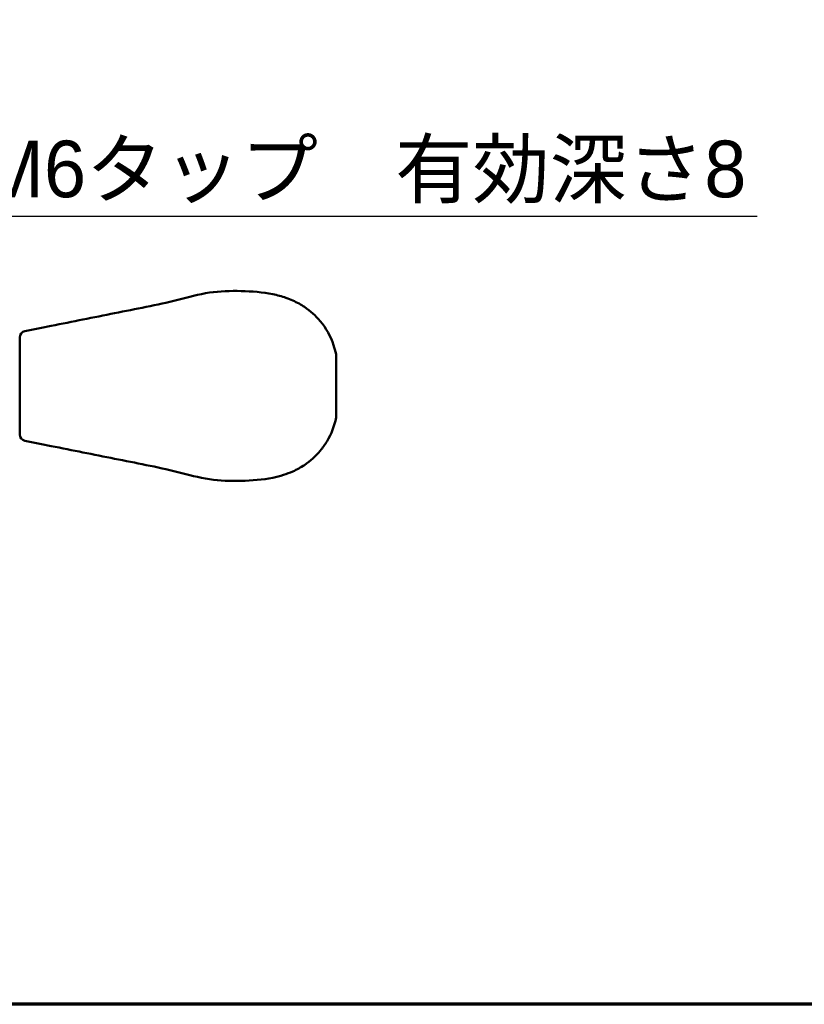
# Model space of a CAD drawing. Header units: millimetres. Extents: x 0 to 594, y 0 to 420.
# Tile 2 of 22: x 325 to 449, y 20 to 176. Entities that reach past the tile are written whole.
import ezdxf

# ---------------------------------------------------------------- set-up
doc = ezdxf.new("R2010")
doc.units = ezdxf.units.MM
doc.header["$LTSCALE"] = 2
for name, color, linetype, lineweight in [('Border (ISO)', 7, 'Continuous', 70), ('Symbol (ISO)', 7, 'Continuous', 25), ('Visible (ISO)', 7, 'Continuous', 50)]:
    doc.layers.add(name, color=color, linetype=linetype, lineweight=lineweight)
doc.styles.add('Note Text (JIS)', font='txt')
doc.dimstyles.new('Default (JIS)$7', dxfattribs={"dimscale": 2, "dimtxt": 4.5, "dimasz": 2.5, "dimexe": 1, "dimexo": 0, "dimgap": 0.8, "dimtad": 1, "dimrnd": 1e-08, "dimdsep": 46, "dimtxsty": 'Note Text (JIS)', "dimcen": 0.09, "dimdle": 10, "dimclrd": 256, "dimclre": 256, "dimclrt": 256, "dimadec": 0, "dimazin": 2, "dimtfac": 0.777778, "dimtmove": 0, "dimatfit": 3, "dimfxl": 1, "dimtolj": 1, "dimtzin": 0, "dimlwd": -1, "dimlwe": -1, "dimarcsym": 0})

# ---------------------------------------------------------------- blocks, each defined once
blk = doc.blocks.new('図面枠 既定の図面枠')
at = {"layer": 'Border (ISO)', "flags": 128}
blk.add_lwpolyline([(10, 10), (10, 200), (287, 200), (287, 10), (10, 10)], dxfattribs=at)

msp = doc.modelspace()

# ---------------------------------------------------------------- linework, layer by layer
at = {"layer": 'Visible (ISO)'}
for p, q in [((324.71, 110.5), (324.71, 125.946)), ((374.96, 123.248), (374.96, 113.198))]:
    msp.add_line(p, q, dxfattribs=at)
for centre, start, end in [((325.71, 125.946), 101.31755, 180), ((325.71, 110.5), 180, 258.68245)]:
    msp.add_arc(centre, 1, start, end, dxfattribs=at)
for points, knots in [([(354.86, 133.047), (354.86, 133.047), (354.86, 133.047), (354.86, 133.047), (353.167, 132.787), (351.51, 132.307), (349.835, 131.891), (348.162, 131.475), (346.47, 131.123), (344.81, 130.785), (343.123, 130.443), (341.47, 130.116), (339.785, 129.78), (338.132, 129.451), (336.449, 129.114), (334.76, 128.775), (333.089, 128.441), (331.412, 128.106), (329.735, 127.77), (329.735, 127.77), (329.735, 127.77), (329.735, 127.77)], [0.46405654, 0.46405654, 0.46405654, 0.46405654, 0.46405664, 0.46405664, 0.46405664, 0.55610327, 0.55610327, 0.55610327, 0.64804419, 0.64804419, 0.64804419, 0.74146355, 0.74146355, 0.74146355, 0.83312031, 0.83312031, 0.83312031, 0.92382686, 0.92382686, 0.92382686, 0.92382686, 0.92382686, 0.92382686, 0.92382686]), ([(364.91, 132.795), (364.91, 132.795), (364.91, 132.795), (364.91, 132.795), (363.309, 133.123), (361.581, 133.254), (359.885, 133.298), (359.885, 133.298), (359.885, 133.298), (359.885, 133.298)], [0.286295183, 0.286295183, 0.286295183, 0.286295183, 0.286295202, 0.286295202, 0.286295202, 0.374849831, 0.374849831, 0.374849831, 0.374849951, 0.374849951, 0.374849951, 0.374849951]), ([(364.91, 132.795), (365.629, 132.648), (366.34, 132.456), (367.747, 131.967), (368.447, 131.657), (369.385, 131.136), (369.664, 130.966), (369.935, 130.785)], [0, 0, 0, 0, 0.22044992, 0.22044992, 0.46650017, 0.46650017, 0.57554245, 0.57554245, 0.57554245, 0.57554245]), ([(372.447, 128.524), (372.447, 128.524), (372.447, 128.524), (372.447, 128.524), (371.724, 129.39), (370.877, 130.156), (369.935, 130.785), (369.935, 130.785), (369.935, 130.785), (369.935, 130.785)], [0.116385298, 0.116385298, 0.116385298, 0.116385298, 0.116385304, 0.116385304, 0.116385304, 0.182957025, 0.182957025, 0.182957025, 0.182957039, 0.182957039, 0.182957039, 0.182957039]), ([(372.447, 128.524), (373.385, 127.401), (374.119, 126.099), (374.739, 124.241), (374.867, 123.747), (374.96, 123.248)], [0, 0, 0, 0, 0.4985869, 0.4985869, 0.67273407, 0.67273407, 0.67273407, 0.67273407]), ([(374.96, 113.198), (374.715, 111.882), (374.221, 110.603), (373.214, 108.917), (372.85, 108.404), (372.447, 107.922)], [0, 0, 0, 0, 0.45883256, 0.45883256, 0.67306211, 0.67306211, 0.67306211, 0.67306211]), ([(354.86, 103.399), (354.86, 103.399), (354.86, 103.399), (354.86, 103.399), (353.167, 103.659), (351.51, 104.139), (349.835, 104.555), (348.162, 104.971), (346.47, 105.323), (344.81, 105.66), (343.123, 106.003), (341.47, 106.33), (339.785, 106.665), (338.132, 106.995), (336.449, 107.332), (334.76, 107.67), (333.089, 108.005), (331.412, 108.34), (329.735, 108.675)], [0.46405609, 0.46405609, 0.46405609, 0.46405609, 0.46405665, 0.46405665, 0.46405665, 0.55610327, 0.55610327, 0.55610327, 0.64804419, 0.64804419, 0.64804419, 0.74146355, 0.74146355, 0.74146355, 0.83312031, 0.83312031, 0.83312031, 0.92382684, 0.92382684, 0.92382684, 0.92382684]), ([(369.935, 105.66), (369.365, 105.28), (368.755, 104.945), (367.627, 104.442), (367.122, 104.252), (366.055, 103.914), (365.485, 103.768), (364.91, 103.65)], [0, 0, 0, 0, 0.22961796, 0.22961796, 0.39952439, 0.39952439, 0.57590171, 0.57590171, 0.57590171, 0.57590171]), ([(364.91, 103.65), (364.91, 103.65), (364.91, 103.65), (364.91, 103.65), (363.309, 103.323), (361.581, 103.192), (359.885, 103.148), (359.885, 103.148), (359.885, 103.148), (359.885, 103.148)], [0.2862952, 0.2862952, 0.2862952, 0.2862952, 0.286295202, 0.286295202, 0.286295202, 0.374849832, 0.374849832, 0.374849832, 0.37484991, 0.37484991, 0.37484991, 0.37484991])]:
    msp.add_open_spline(points, degree=3, knots=knots, dxfattribs=at)
for points in [[(354.86, 133.047), (356.52, 133.301), (358.222, 133.341), (359.885, 133.298)], [(325.514, 126.926), (326.919, 127.207), (328.327, 127.489), (329.735, 127.77)], [(329.735, 108.675), (328.327, 108.957), (326.919, 109.238), (325.514, 109.52)], [(372.447, 107.922), (371.724, 107.056), (370.877, 106.29), (369.935, 105.66)], [(359.885, 103.148), (358.222, 103.105), (356.52, 103.145), (354.86, 103.399)]]:
    msp.add_open_spline(points, degree=3, dxfattribs=at)

# ---------------------------------------------------------------- block references
at = {"xscale": 2, "yscale": 2, "zscale": 2}
msp.add_blockref('図面枠 既定の図面枠', (0, 0), dxfattribs=at)

# ---------------------------------------------------------------- texts
at = {"layer": 'Symbol (ISO)', "insert": (305.829, 157.194), "char_height": 9, "width": 137.66235, "attachment_point": 1, "style": 'Note Text (JIS)'}
msp.add_mtext('{\\fメイリオ|b0|i0;3xM6タップ\u3000有効深さ8}', dxfattribs=at)

# ---------------------------------------------------------------- leaders
at = {"layer": 'Symbol (ISO)', "annotation_type": 0, "has_hookline": 1, "hookline_direction": 0, "text_width": 136.035}
msp.add_leader([(289.21, 120.773), (303.329, 145.199), (305.829, 145.199)], dimstyle='Default (JIS)$7', override={"dimgap": 0, "dimtad": 1}, dxfattribs=at)

doc.saveas('drawing.dxf')
